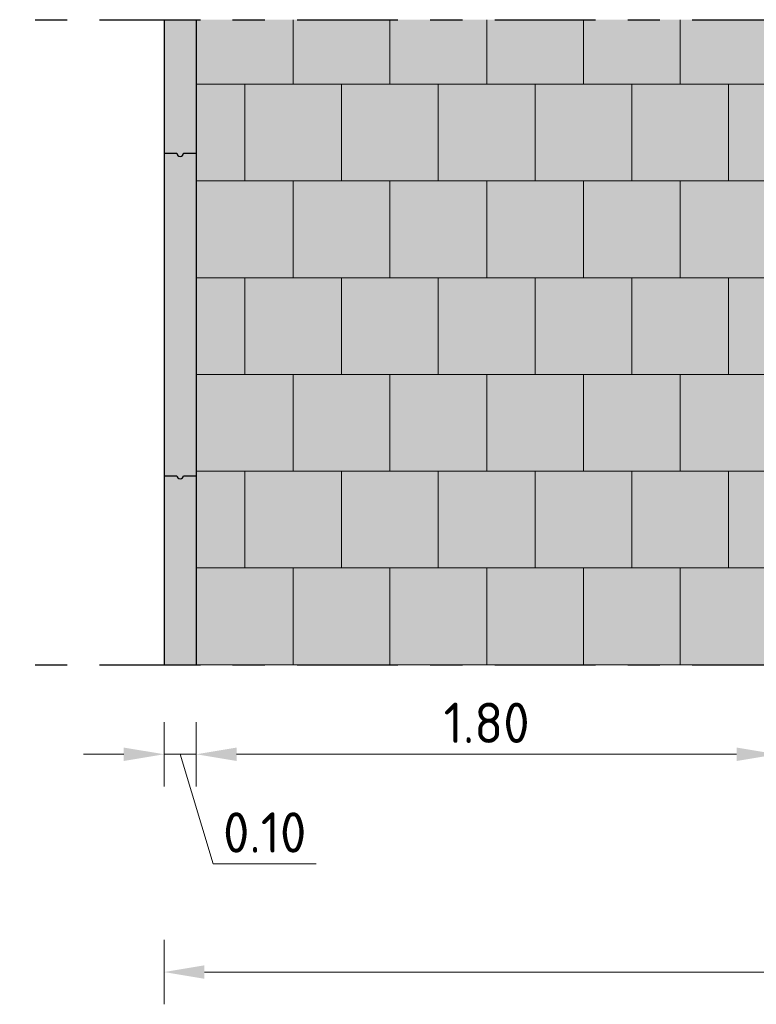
# Model space of a CAD drawing. Header units: metres. Extents: x 104013 to 108981, y 427946 to 428479.
# Tile 120 of 256: x 108734.78 to 108737.07, y 428287.6 to 428290.65. Entities that reach past the tile are written whole.
import ezdxf

# ---------------------------------------------------------------- set-up
doc = ezdxf.new("R2010")
doc.units = ezdxf.units.M
doc.linetypes.add('CENTER', pattern=[2, 1.25, -0.25, 0.25, -0.25])
doc.linetypes.add('XX-AFBREEK', pattern=[7, 4, -1, 1, -1])
doc.layers.get('DefPoints').update_dxf_attribs({"color": 211, "lineweight": 18})
for name, color, linetype, lineweight in [('N-WE-VH-KANTOPSLUITING_ELEMENT_INRITBAND-SD', 252, 'Continuous', 25), ('N-WE-VH-KANTVERHARDING-M', 7, 'Continuous', 18), ('N-WE-VH-VERHARDING-GD', 7, 'Continuous', 25), ('N-WE-VH-VERHARDING_TEGEL-AD-50', 252, 'Continuous', 18), ('X-XX-AL-AFBREEKLIJN-GD', 7, 'XX-AFBREEK', 25)]:
    doc.layers.add(name, color=color, linetype=linetype, lineweight=lineweight)
doc.layers.add('N-WE-VH-VERHARDING-AP_VOETPAD', color=7, linetype='Continuous', true_color=0xdbdbdb)
doc.styles.add('NLCS-ISO-M50-T25', font='NLCS-ISO.ttf', dxfattribs={"height": 0.125})
doc.dimstyles.new('NLCS-M50-T25-PIJL_l2_h1', dxfattribs={"dimscale": 0.05, "dimtxt": 2.5, "dimasz": 2.5, "dimexe": 2, "dimexo": 2, "dimgap": 0.7, "dimtad": 1, "dimzin": 0, "dimdsep": 46, "dimtxsty": 'NLCS-ISO-M50-T25', "dimcen": 2.5, "dimdle": 2, "dimclrd": 256, "dimclre": 256, "dimclrt": 256, "dimadec": 1, "dimazin": 0, "dimtfac": 1, "dimtofl": 0, "dimtmove": 1, "dimatfit": 0, "dimfxl": 2, "dimfxlon": 1, "dimtfillclr": 256, "dimtolj": 1, "dimtzin": 0, "dimlwd": 18, "dimlwe": 18, "dimarcsym": 0})

# ---------------------------------------------------------------- blocks, each defined once
blk = doc.blocks.new('*D949')
at = {"layer": 'DefPoints', "color": 0, "transparency": 16777216}
for p in [(108735.2313, 428289.4461), (108735.3313, 428289.4461), (108735.3313, 428288.3757)]:
    blk.add_point(p, dxfattribs=at)
at = {"layer": 'N-WE-VH-KANTVERHARDING-M', "lineweight": 18, "transparency": 16777216}
for p, q in [((108735.2313, 428288.4757), (108735.2313, 428288.2757)), ((108735.3313, 428288.4757), (108735.3313, 428288.2757)), ((108735.1063, 428288.3757), (108734.9813, 428288.3757)), ((108735.2313, 428288.3757), (108735.3313, 428288.3757)), ((108735.2813, 428288.3757), (108735.3833, 428288.0357)), ((108735.4563, 428288.3757), (108735.5813, 428288.3757)), ((108735.3833, 428288.0357), (108735.7033, 428288.0357))]:
    blk.add_line(p, q, dxfattribs=at)
at = {"layer": 'N-WE-VH-KANTVERHARDING-M', "transparency": 16777216}
for points in [[(108735.1063, 428288.3965), (108735.1063, 428288.3548), (108735.2313, 428288.3757)], [(108735.4563, 428288.3965), (108735.4563, 428288.3548), (108735.3313, 428288.3757)]]:
    blk.add_solid(points, dxfattribs=at)
at = {"layer": 'N-WE-VH-KANTVERHARDING-M', "transparency": 16777216, "insert": (108735.5433, 428288.1332), "char_height": 0.125, "attachment_point": 5, "style": 'NLCS-ISO-M50-T25'}
blk.add_mtext('\\A1;0.10', dxfattribs=at)
blk = doc.blocks.new('*D950')
at = {"layer": 'DefPoints', "color": 0, "transparency": 16777216}
for p in [(108735.3313, 428289.4461), (108737.1315, 428289.4016), (108737.1315, 428288.3757)]:
    blk.add_point(p, dxfattribs=at)
at = {"layer": 'N-WE-VH-KANTVERHARDING-M', "lineweight": 18, "transparency": 16777216}
for p, q in [((108735.3313, 428288.4757), (108735.3313, 428288.2757)), ((108737.1315, 428288.4757), (108737.1315, 428288.2757)), ((108735.4563, 428288.3757), (108737.0065, 428288.3757))]:
    blk.add_line(p, q, dxfattribs=at)
at = {"layer": 'N-WE-VH-KANTVERHARDING-M', "transparency": 16777216}
for points in [[(108735.4563, 428288.3965), (108735.4563, 428288.3548), (108735.3313, 428288.3757)], [(108737.0065, 428288.3965), (108737.0065, 428288.3548), (108737.1315, 428288.3757)]]:
    blk.add_solid(points, dxfattribs=at)
at = {"layer": 'N-WE-VH-KANTVERHARDING-M', "transparency": 16777216, "insert": (108736.2314, 428288.4732), "char_height": 0.125, "attachment_point": 5, "style": 'NLCS-ISO-M50-T25'}
blk.add_mtext('\\A1;1.80', dxfattribs=at)
blk = doc.blocks.new('*D957')
at = {"layer": 'DefPoints', "color": 0, "transparency": 16777216}
for p in [(108735.2313, 428289.4461), (108747.7323, 428289.4461), (108747.7323, 428287.7005)]:
    blk.add_point(p, dxfattribs=at)
at = {"layer": 'N-WE-VH-KANTVERHARDING-M', "lineweight": 18, "transparency": 16777216}
for p, q in [((108735.2313, 428287.8005), (108735.2313, 428287.6005)), ((108747.7323, 428287.8005), (108747.7323, 428287.6005)), ((108735.3563, 428287.7005), (108747.6073, 428287.7005))]:
    blk.add_line(p, q, dxfattribs=at)
at = {"layer": 'N-WE-VH-KANTVERHARDING-M', "transparency": 16777216}
for points in [[(108735.3563, 428287.7213), (108735.3563, 428287.6796), (108735.2313, 428287.7005)], [(108747.6073, 428287.7213), (108747.6073, 428287.6796), (108747.7323, 428287.7005)]]:
    blk.add_solid(points, dxfattribs=at)
at = {"layer": 'N-WE-VH-KANTVERHARDING-M', "transparency": 16777216, "insert": (108741.4818, 428287.798), "char_height": 0.125, "attachment_point": 5, "style": 'NLCS-ISO-M50-T25'}
blk.add_mtext('\\A1;12.50', dxfattribs=at)

msp = doc.modelspace()

# ---------------------------------------------------------------- hatches: boundary and pattern name
at = {"layer": 'N-WE-VH-KANTOPSLUITING_ELEMENT_INRITBAND-SD'}
h = msp.add_hatch(color=253, dxfattribs=at)
h.dxf.hatch_style = 1
h.paths.add_polyline_path([(108735.3313, 428288.653), (108735.3313, 428290.653), (108735.2313, 428290.653), (108735.2313, 428288.653)])
at = {"layer": 'N-WE-VH-VERHARDING-AP_VOETPAD'}
msp.add_hatch(color=256, dxfattribs=at).paths.add_polyline_path([(108737.1313, 428290.653), (108735.3316, 428290.653), (108735.3313, 428288.653), (108737.1313, 428288.653)])
at = {"layer": 'N-WE-VH-VERHARDING_TEGEL-AD-50'}
h = msp.add_hatch(dxfattribs=at)
h.set_pattern_fill('AVH-TEGEL_300X300_HALFST', color=256, angle=90, pattern_type=2)
h.set_pattern_definition([(90, (108737.43134, 428288.65304), (-0.15, 0.3), [0.3, -0.3]), (180, (108737.43134, 428288.65304), (-4e-17, -0.3), [])])
h.paths.add_polyline_path([(108735.3313, 428288.653), (108737.1313, 428288.653), (108737.1313, 428290.653), (108735.3313, 428290.653)])

# ---------------------------------------------------------------- linework, layer by layer
at = {"layer": 'N-WE-VH-VERHARDING-GD', "flags": 128}
for points in [[(108735.2313, 428290.653), (108735.2313, 428288.653)], [(108735.3313, 428290.653), (108735.3313, 428288.653)]]:
    msp.add_lwpolyline(points, dxfattribs=at)
at = {"layer": 'N-WE-VH-VERHARDING-GD'}
for points in [[(108735.2313, 428290.2394), (108735.2713, 428290.2394)], [(108735.2913, 428290.2394), (108735.3313, 428290.2394)], [(108735.2313, 428289.2394), (108735.2713, 428289.2394)], [(108735.2913, 428289.2394), (108735.3313, 428289.2394)]]:
    msp.add_lwpolyline(points, dxfattribs=at)
for centre in [(108735.2813, 428290.2394), (108735.2813, 428289.2394)]:
    msp.add_arc(centre, 0.01, 180, 0, dxfattribs=at)
at = {"layer": 'X-XX-AL-AFBREEKLIJN-GD', "linetype": 'CENTER', "ltscale": 0.25}
for points in [[(108725.2313, 428290.653), (108757.7323, 428290.653)], [(108725.2313, 428288.653), (108757.7323, 428288.653)]]:
    msp.add_lwpolyline(points, dxfattribs=at)

# ---------------------------------------------------------------- dimensions: what is measured, and where the dimension line sits
at = {"layer": 'N-WE-VH-KANTVERHARDING-M'}
for p2, distance, picture, middle in [((108735.3313, 428289.4461), -1.0704, '*D949', (108735.4183, 428288.1332)), ((108747.7323, 428289.4461), -1.7456, '*D957', (108741.4818, 428287.798))]:
    dim = msp.add_aligned_dim(p1=(108735.2313, 428289.4461), p2=p2, distance=distance, dimstyle='NLCS-M50-T25-PIJL_l2_h1', dxfattribs=at)
    dim.commit()
    dim.dimension.update_dxf_attribs({"geometry": picture, "text_midpoint": middle})
dim = msp.add_linear_dim(base=(108737.1315, 428288.3757), p1=(108735.3313, 428289.4461), p2=(108737.1315, 428289.4016), angle=180, dimstyle='NLCS-M50-T25-PIJL_l2_h1', dxfattribs=at)
dim.commit()
dim.dimension.update_dxf_attribs({"geometry": '*D950', "text_midpoint": (108736.2314, 428288.4732)})

doc.saveas('drawing.dxf')
